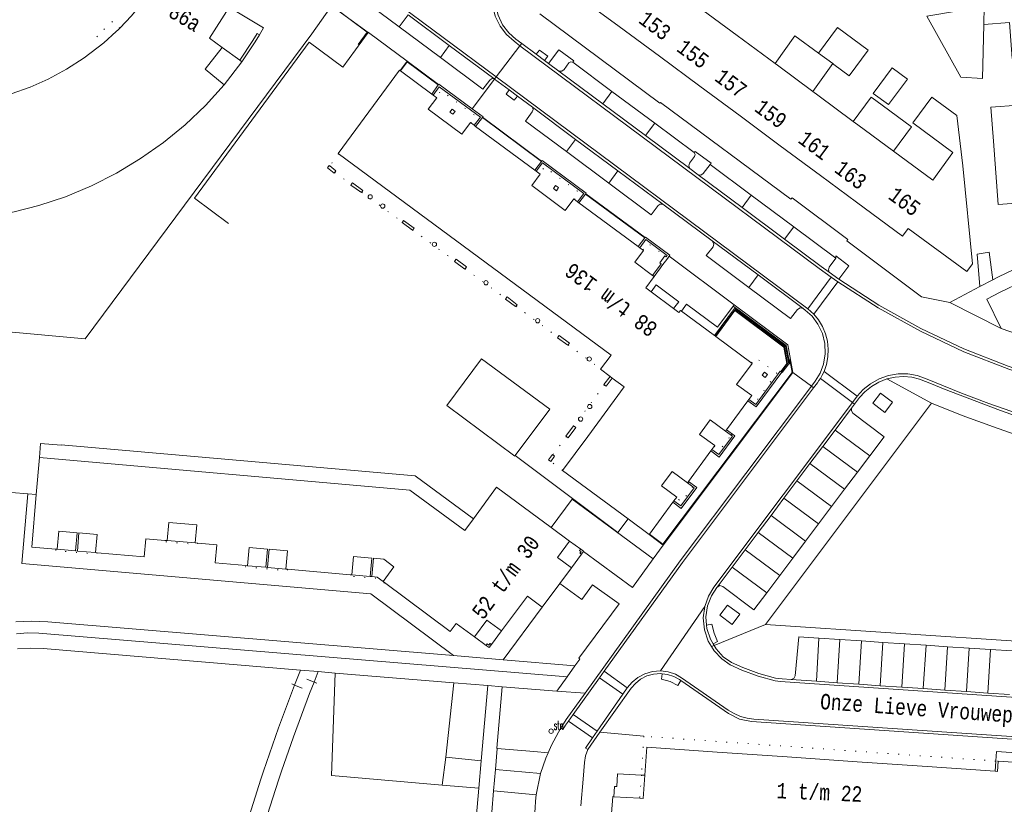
# Model space of a CAD drawing. Header units: metres. Extents: x 196790 to 198335, y 354523 to 356036.
# Tile 88 of 108: x 197760 to 197875, y 355304 to 355395. Entities that reach past the tile are written whole.
import ezdxf

# ---------------------------------------------------------------- set-up
doc = ezdxf.new("R2010")
doc.units = ezdxf.units.M
for name, pattern in [('DGN Style 1', [1.160006, 0.00193, -1.158076]), ('DGN Style 2', [186.027128, 111.616277, -74.410851]), ('DGN Style 3', [260.437979, 186.027128, -74.410851])]:
    doc.linetypes.add(name, pattern=pattern)
for name, color, linetype, lineweight in [('afdak', 252, 'DGN Style 2', 18), ('bij- of bedrijfsgebouw', 252, 'Continuous', 18), ('functiescheiding', 252, 'Continuous', 18), ('heg of haag', 252, 'Continuous', 18), ('hoofdgebouw', 252, 'Continuous', 18), ('hoofdgebouw maaiveld', 252, 'Continuous', 18), ('huisnummer BAG', 252, 'Continuous', 18), ('kant asfaltverharding', 252, 'Continuous', 18), ('kant klinkerverharding', 252, 'Continuous', 18), ('kant muur (extern)', 252, 'Continuous', 18), ('kant tegelverharding', 252, 'Continuous', 18), ('molgoot', 252, 'DGN Style 3', 18), ('overbouw', 252, 'Continuous', 18), ('overig WOZ', 252, 'DGN Style 1', 18), ('raster', 252, 'Continuous', 18), ('steunpilaar gebouw', 252, 'Continuous', 18), ('straatnaam', 252, 'Continuous', 18), ('straatnaambord', 252, 'Continuous', 18), ('T22_brandgang', 252, 'DGN Style 2', 18), ('vlakafsluiter', 252, 'Continuous', 18), ('vlakafsluiter grijs', 252, 'DGN Style 2', 18), ('vlakafsluiter groen', 252, 'DGN Style 2', 18)]:
    doc.layers.add(name, color=color, linetype=linetype, lineweight=lineweight)
doc.styles.add('Style-Courier New', font='cour.ttf')
doc.styles.add('Style-simplex', font='simplex.shx')

# ---------------------------------------------------------------- blocks, each defined once
blk = doc.blocks.new('S435')
at = {"layer": 'straatnaambord', "color": 7, "linetype": 'Continuous', "lineweight": 0}
blk.add_circle((0, 0), 0.263, dxfattribs=at)
blk.add_circle((0, 0), 0.263, dxfattribs=at)
at = {"layer": 'straatnaambord', "color": 7, "linetype": 'Continuous', "lineweight": 0, "style": 'Style-simplex', "width": 0.428569}
blk.add_text('stn', height=1.05, dxfattribs=at).set_placement((0.32, 0.18))
blk = doc.blocks.new('S505')
at = {"layer": 'steunpilaar gebouw', "linetype": 'Continuous', "lineweight": 0}
blk.add_circle((0, 0), 0.25, dxfattribs=at)

msp = doc.modelspace()

# ---------------------------------------------------------------- linework, layer by layer
at = {"layer": 'afdak'}
msp.add_line((197852.927, 355386.766), (197855.26, 355390.025), dxfattribs=at)
at = {"layer": 'afdak', "flags": 128}
for points in [[(197788.321, 355393.374), (197788.804, 355394.2), (197783.721, 355397.201), (197783.52, 355396.857)], [(197876.201, 355390.622), (197875.89, 355394.789), (197872.908, 355394.566)], [(197786.264, 355390.221), (197787.831, 355392.536), (197788.321, 355393.374)], [(197853.614, 355391.241), (197850.841, 355393.232), (197848.536, 355390.012)], [(197860.309, 355385.699), (197859.755, 355386.109), (197857.656, 355383.27)], [(197862.347, 355379.802), (197864.446, 355382.64), (197860.309, 355385.699)], [(197836.67, 355361.423), (197837.272, 355362.219), (197834.639, 355364.173), (197834.047, 355363.377)]]:
    msp.add_lwpolyline(points, dxfattribs=at)
at = {"layer": 'bij- of bedrijfsgebouw'}
for p, q in [((197872.908, 355394.566), (197872.957, 355396.671)), ((197853.614, 355391.241), (197855.26, 355390.025)), ((197855.26, 355390.025), (197855.403, 355389.919))]:
    msp.add_line(p, q, dxfattribs=at)
at = {"layer": 'bij- of bedrijfsgebouw', "flags": 128}
for points in [[(197872.957, 355396.671), (197866.234, 355395.561), (197870.232, 355388.44), (197872.763, 355388.29), (197872.908, 355394.566)], [(197857.615, 355392.91), (197855.826, 355394.233), (197853.614, 355391.241)], [(197857.615, 355392.91), (197859.404, 355391.587), (197857.192, 355388.596), (197855.403, 355389.919)], [(197859.982, 355386.533), (197862.194, 355389.524), (197863.971, 355388.21), (197861.759, 355385.219), (197859.982, 355386.533)], [(197818.195, 355344.26), (197818.158, 355344.211), (197810.218, 355350.097), (197814.255, 355355.562), (197822.218, 355349.672), (197818.195, 355344.26)]]:
    msp.add_lwpolyline(points, dxfattribs=at)
at = {"layer": 'functiescheiding'}
for p, q in [((197805.668, 355395.709), (197804.637, 355394.308)), ((197809.449, 355390.722), (197810.479, 355392.135)), ((197829.485, 355386.765), (197828.409, 355385.32)), ((197834.476, 355383.046), (197833.402, 355381.603)), ((197824.181, 355379.749), (197825.237, 355381.171)), ((197829.111, 355376.074), (197830.173, 355377.503)), ((197845.74, 355374.652), (197844.67, 355373.215)), ((197850.713, 355370.95), (197849.643, 355369.513)), ((197846.537, 355365.343), (197845.461, 355363.898)), ((197852.358, 355361.403), (197855.095, 355365.077)), ((197855.855, 355364.543), (197853.059, 355360.758)), ((197857.559, 355350.44), (197853.814, 355353.258)), ((197858.12, 355351.187), (197854.242, 355354.092)), ((197855.542, 355347.242), (197859.579, 355344.235)), ((197858.157, 355342.344), (197854.113, 355345.342)), ((197856.642, 355340.33), (197852.598, 355343.328)), ((197855.127, 355338.315), (197851.084, 355341.314)), ((197853.613, 355336.301), (197849.569, 355339.3)), ((197852.098, 355334.287), (197848.054, 355337.286)), ((197850.583, 355332.273), (197846.539, 355335.272)), ((197849.068, 355330.259), (197845.025, 355333.258)), ((197847.554, 355328.245), (197843.51, 355331.244)), ((197853.651, 355322.965), (197853.353, 355317.918)), ((197855.76, 355317.754), (197856.081, 355322.803)), ((197858.605, 355322.635), (197858.309, 355317.579)), ((197860.811, 355317.407), (197861.122, 355322.467)), ((197863.325, 355317.235), (197863.636, 355322.299)), ((197865.839, 355317.063), (197866.151, 355322.131)), ((197868.354, 355316.891), (197868.665, 355321.963)), ((197870.868, 355316.718), (197871.18, 355321.795)), ((197873.382, 355316.546), (197873.694, 355321.627)), ((197828.585, 355319.096), (197831.277, 355317.172)), ((197830.742, 355316.404), (197828.033, 355318.327)), ((197827.209, 355311.326), (197824.404, 355313.286)), ((197824.961, 355314.051), (197827.737, 355312.085)), ((197821.146, 355307.154), (197815.881, 355307.613)), ((197820.637, 355304.689), (197815.664, 355305.123))]:
    msp.add_line(p, q, dxfattribs=at)
at = {"layer": 'heg of haag'}
for p, q in [((197873.952, 355364.776), (197873.53, 355368.021)), ((197796.739, 355306.926), (197797.167, 355318.884)), ((197811.02, 355317.746), (197810.069, 355309.08)), ((197810.069, 355309.08), (197814.217, 355308.646)), ((197809.674, 355305.812), (197796.739, 355306.926)), ((197813.938, 355305.445), (197809.674, 355305.812))]:
    msp.add_line(p, q, dxfattribs=at)
at = {"layer": 'heg of haag', "flags": 128}
msp.add_lwpolyline([(197850.239, 355354.926), (197849.831, 355357.114), (197843.626, 355361.704)], dxfattribs=at)
at = {"layer": 'hoofdgebouw'}
for p, q in [((197839.398, 355396.767), (197844.101, 355393.29)), ((197830.329, 355394.336), (197835.032, 355390.86)), ((197844.101, 355393.29), (197848.536, 355390.012)), ((197835.032, 355390.86), (197839.735, 355387.383)), ((197804.752, 355389.196), (197804.787, 355389.17)), ((197804.787, 355389.17), (197808.438, 355386.462)), ((197848.536, 355390.012), (197848.804, 355389.814)), ((197848.804, 355389.814), (197852.927, 355386.766)), ((197839.735, 355387.383), (197844.437, 355383.907)), ((197852.927, 355386.766), (197853.507, 355386.337)), ((197808.606, 355386.337), (197808.438, 355386.462)), ((197853.507, 355386.337), (197857.656, 355383.27)), ((197844.437, 355383.907), (197849.14, 355380.43)), ((197857.656, 355383.27), (197858.21, 355382.861)), ((197813.548, 355382.688), (197813.379, 355382.812)), ((197820.477, 355377.576), (197813.548, 355382.688)), ((197858.21, 355382.861), (197862.347, 355379.802)), ((197849.14, 355380.43), (197853.843, 355376.954)), ((197820.646, 355377.451), (197820.477, 355377.576)), ((197853.843, 355376.954), (197858.038, 355373.853)), ((197825.628, 355373.771), (197825.459, 355373.896)), ((197832.557, 355368.651), (197825.628, 355373.771)), ((197832.726, 355368.526), (197832.557, 355368.651)), ((197834.406, 355365.146), (197834.225, 355365.279)), ((197834.047, 355363.377), (197836.67, 355361.423)), ((197837.613, 355361.123), (197841.445, 355358.288)), ((197841.445, 355358.288), (197841.565, 355358.199)), ((197841.565, 355358.199), (197841.602, 355358.171)), ((197829.258, 355353.501), (197829.52, 355353.305)), ((197842.853, 355347.267), (197845.355, 355350.655)), ((197845.355, 355350.655), (197845.48, 355350.823)), ((197842.853, 355347.267), (197842.737, 355347.11)), ((197838.407, 355341.253), (197841.028, 355344.801)), ((197841.028, 355344.801), (197841.153, 355344.97)), ((197762.265, 355339.708), (197762.636, 355344.032)), ((197838.407, 355341.253), (197838.288, 355341.091)), ((197833.862, 355335.101), (197836.591, 355338.81)), ((197836.591, 355338.81), (197836.715, 355338.979)), ((197831.382, 355336.869), (197833.831, 355335.058)), ((197824.543, 355334.286), (197822.397, 355335.865)), ((197833.831, 355335.058), (197833.862, 355335.101)), ((197777.563, 355334.349), (197777.284, 355334.373)), ((197781.11, 355334.049), (197780.831, 355334.072)), ((197764.719, 355333.326), (197764.55, 355333.34)), ((197767.061, 355333.126), (197766.851, 355333.144)), ((197769.362, 355332.93), (197769.193, 355332.945)), ((197786.924, 355331.412), (197786.725, 355331.429)), ((197789.275, 355331.207), (197789.066, 355331.225)), ((197791.616, 355331.002), (197791.417, 355331.02)), ((197798.921, 355330.364), (197791.616, 355331.002)), ((197799.12, 355330.347), (197798.921, 355330.364)), ((197823.39, 355329.349), (197824.74, 355331.166)), ((197801.461, 355330.142), (197801.252, 355330.161)), ((197802.911, 355329.455), (197802.751, 355329.574)), ((197821.34, 355326.59), (197823.39, 355329.349)), ((197849.933, 355309.098), (197841.75, 355309.665)), ((197858.116, 355308.532), (197849.933, 355309.098)), ((197866.299, 355307.965), (197858.116, 355308.532)), ((197874.482, 355307.398), (197874.585, 355308.59)), ((197874.224, 355307.416), (197866.299, 355307.965)), ((197874.482, 355307.398), (197874.224, 355307.416)), ((197829.568, 355304.464), (197829.088, 355298.058)), ((197829.685, 355304.457), (197829.568, 355304.464)), ((197832.742, 355304.266), (197829.685, 355304.457))]:
    msp.add_line(p, q, dxfattribs=at)
at = {"layer": 'hoofdgebouw', "flags": 128}
for points in [[(197777.325, 355400.86), (197777.18, 355400.946), (197775.989, 355398.996), (197774.66, 355397.136), (197773.387, 355395.595), (197772.013, 355394.142)], [(197827.676, 355400.932), (197825.466, 355397.931), (197830.329, 355394.336)], [(197783.52, 355396.857), (197784.302, 355396.398), (197784.479, 355396.684), (197784.734, 355396.522), (197782.472, 355392.974), (197783.972, 355391.898)], [(197770.154, 355392.446), (197771.602, 355393.743), (197771.809, 355393.941), (197772.013, 355394.142)], [(197756.84, 355385.846), (197759.343, 355386.501), (197761.539, 355387.271), (197763.669, 355388.209), (197765.807, 355389.359), (197767.848, 355390.672), (197770.154, 355392.446)], [(197829.258, 355353.501), (197828.137, 355354.342), (197829.375, 355355.997), (197797.504, 355379.517), (197804.668, 355389.258), (197804.752, 355389.196)], [(197784.213, 355387.543), (197782.008, 355385.127), (197779.633, 355382.876), (197777.102, 355380.804), (197774.428, 355378.92), (197771.619, 355377.231), (197768.696, 355375.747), (197765.673, 355374.481), (197762.563, 355373.444), (197759.692, 355372.708), (197756.777, 355372.167)], [(197808.606, 355386.337), (197809.02, 355386.03), (197808.024, 355384.689), (197811.952, 355381.787), (197812.958, 355383.123), (197813.379, 355382.812)], [(197862.347, 355379.802), (197866.964, 355376.389), (197869.3, 355379.645), (197864.613, 355383.108), (197866.825, 355386.099), (197869.744, 355383.941), (197870.435, 355378.073)], [(197876.97, 355385.17), (197873.718, 355384.92), (197874.024, 355380.943)], [(197880.389, 355373.988), (197874.593, 355373.554), (197874.024, 355380.943)], [(197820.646, 355377.451), (197821.095, 355377.12), (197820.116, 355375.795), (197824.019, 355372.858), (197825.031, 355374.212), (197825.459, 355373.896)], [(197870.435, 355378.073), (197871.578, 355366.646), (197870.934, 355365.757), (197864.069, 355370.774), (197863.41, 355369.882), (197858.038, 355373.853)], [(197832.726, 355368.526), (197833.176, 355368.194), (197832.141, 355366.818), (197834.225, 355365.279)], [(197834.406, 355365.146), (197833.419, 355363.845), (197834.047, 355363.377)], [(197836.67, 355361.423), (197837.308, 355360.948), (197837.499, 355361.207), (197837.613, 355361.123)], [(197845.48, 355350.823), (197845.804, 355351.262), (197844.031, 355352.572), (197845.851, 355355.028), (197841.602, 355358.171)], [(197831.382, 355336.869), (197823.713, 355342.538), (197826.65, 355346.504), (197830.902, 355352.269), (197829.52, 355353.305)], [(197841.153, 355344.97), (197841.492, 355345.429), (197839.714, 355346.742), (197840.956, 355348.424), (197842.737, 355347.11)], [(197836.715, 355338.979), (197837.038, 355339.418), (197835.275, 355340.715), (197836.518, 355342.398), (197838.288, 355341.091)], [(197764.55, 355333.34), (197761.74, 355333.58), (197762.265, 355339.708)], [(197822.397, 355335.865), (197816.014, 355340.56), (197813.318, 355336.895)], [(197777.284, 355334.373), (197775.062, 355334.561), (197774.88, 355332.46), (197769.362, 355332.93)], [(197786.725, 355331.429), (197783.17, 355331.74), (197783.34, 355333.86), (197781.11, 355334.049)], [(197813.44, 355323.103), (197811.3, 355324.67), (197810.58, 355323.73), (197802.911, 355329.455)], [(197821.34, 355326.59), (197819.62, 355327.87), (197816.593, 355323.793)], [(197841.75, 355309.665), (197833.569, 355310.232), (197833.323, 355306.959)], [(197874.585, 355308.59), (197885.011, 355307.907), (197884.523, 355300.887), (197879.717, 355301.251), (197879.39, 355297.233), (197881.363, 355297.095), (197880.381, 355283.136)], [(197833.323, 355306.959), (197833.118, 355304.242), (197832.742, 355304.266)]]:
    msp.add_lwpolyline(points, dxfattribs=at)
at = {"layer": 'hoofdgebouw maaiveld', "flags": 128}
for points in [[(197783.972, 355391.898), (197782.003, 355389.371), (197784.213, 355387.543)], [(197762.636, 355344.032), (197805.898, 355340.243), (197812.311, 355335.526), (197813.318, 355336.895)], [(197780.831, 355334.072), (197781.01, 355336.185), (197777.742, 355336.462), (197777.563, 355334.349)], [(197766.851, 355333.144), (197767.032, 355335.267), (197764.9, 355335.448), (197764.719, 355333.326)], [(197769.193, 355332.945), (197769.374, 355335.067), (197767.242, 355335.249), (197767.061, 355333.126)], [(197824.74, 355331.166), (197823.129, 355332.363), (197824.543, 355334.286)], [(197786.924, 355331.412), (197787.11, 355333.544), (197789.252, 355333.357), (197789.066, 355331.225)], [(197789.275, 355331.207), (197789.461, 355333.339), (197791.603, 355333.152), (197791.417, 355331.02)], [(197799.12, 355330.347), (197799.306, 355332.479), (197801.438, 355332.292), (197801.252, 355330.161)], [(197801.461, 355330.142), (197801.647, 355332.274), (197802.852, 355332.169), (197804.031, 355331.289), (197802.751, 355329.574)], [(197813.44, 355323.103), (197814.882, 355325.046), (197816.593, 355323.793)]]:
    msp.add_lwpolyline(points, dxfattribs=at)
at = {"layer": 'kant asfaltverharding'}
msp.add_line((197872.444, 355363.983), (197872.106, 355367.757), dxfattribs=at)
at = {"layer": 'kant klinkerverharding'}
for p, q in [((197804.637, 355394.308), (197799.817, 355397.904)), ((197805.668, 355395.709), (197810.479, 355392.135)), ((197809.449, 355390.722), (197804.637, 355394.308)), ((197820.634, 355391.107), (197818.943, 355392.367)), ((197810.479, 355392.135), (197815.699, 355388.257)), ((197805.558, 355390.288), (197804.752, 355389.196)), ((197820.634, 355391.107), (197821.605, 355390.385)), ((197822.09, 355390.024), (197821.605, 355390.385)), ((197824.924, 355390.163), (197829.485, 355386.765)), ((197823.289, 355389.132), (197822.09, 355390.024)), ((197823.289, 355389.132), (197828.409, 355385.32)), ((197815.699, 355388.257), (197815.787, 355388.192)), ((197815.787, 355388.192), (197817.465, 355386.945)), ((197817.465, 355386.945), (197818.445, 355386.216)), ((197829.485, 355386.765), (197834.476, 355383.046)), ((197818.445, 355386.216), (197820.199, 355384.914)), ((197820.199, 355384.914), (197825.237, 355381.171)), ((197828.409, 355385.32), (197833.402, 355381.603)), ((197834.476, 355383.046), (197839.07, 355379.623)), ((197825.237, 355381.171), (197830.173, 355377.503)), ((197833.402, 355381.603), (197838.556, 355377.766)), ((197829.111, 355376.074), (197824.181, 355379.749)), ((197830.173, 355377.503), (197835.41, 355373.612)), ((197838.556, 355377.766), (197839.55, 355377.026)), ((197845.74, 355374.652), (197840.941, 355378.225)), ((197839.55, 355377.026), (197844.67, 355373.215)), ((197850.713, 355370.95), (197845.74, 355374.652)), ((197841.201, 355369.308), (197835.41, 355373.612)), ((197844.67, 355373.215), (197849.643, 355369.513)), ((197855.611, 355367.303), (197850.713, 355370.95)), ((197846.537, 355365.343), (197841.201, 355369.308)), ((197845.461, 355363.898), (197840.487, 355367.604)), ((197851.81, 355361.424), (197846.537, 355365.343)), ((197854.834, 355365.658), (197855.991, 355364.837)), ((197843.626, 355361.704), (197843.743, 355361.861)), ((197857.46, 355349.792), (197855.542, 355347.242)), ((197857.46, 355349.792), (197857.807, 355350.253)), ((197855.542, 355347.242), (197854.113, 355345.342)), ((197854.113, 355345.342), (197852.598, 355343.328)), ((197859.579, 355344.235), (197858.157, 355342.344)), ((197852.598, 355343.328), (197851.084, 355341.314)), ((197858.157, 355342.344), (197856.642, 355340.33)), ((197851.084, 355341.314), (197849.569, 355339.3)), ((197856.642, 355340.33), (197855.127, 355338.315)), ((197824.827, 355339.168), (197834.275, 355332.22)), ((197849.569, 355339.3), (197848.054, 355337.286)), ((197855.127, 355338.315), (197853.613, 355336.301)), ((197848.054, 355337.286), (197846.539, 355335.272)), ((197853.613, 355336.301), (197852.098, 355334.287)), ((197846.539, 355335.272), (197845.025, 355333.258)), ((197852.098, 355334.287), (197850.583, 355332.273)), ((197845.025, 355333.258), (197843.51, 355331.244)), ((197850.583, 355332.273), (197849.068, 355330.259)), ((197843.51, 355331.244), (197841.757, 355328.913)), ((197849.068, 355330.259), (197847.554, 355328.245)), ((197841.408, 355322.084), (197841.283, 355322.295)), ((197856.081, 355322.803), (197853.651, 355322.965)), ((197858.605, 355322.635), (197856.081, 355322.803)), ((197861.122, 355322.467), (197858.605, 355322.635)), ((197863.636, 355322.299), (197861.122, 355322.467)), ((197866.151, 355322.131), (197863.636, 355322.299)), ((197868.665, 355321.963), (197866.151, 355322.131)), ((197871.18, 355321.795), (197868.665, 355321.963)), ((197873.694, 355321.627), (197871.18, 355321.795)), ((197876.209, 355321.459), (197873.694, 355321.627)), ((197853.353, 355317.918), (197850.412, 355318.12)), ((197855.76, 355317.754), (197853.353, 355317.918)), ((197858.309, 355317.579), (197855.76, 355317.754)), ((197860.811, 355317.407), (197858.309, 355317.579)), ((197863.325, 355317.235), (197860.811, 355317.407)), ((197865.839, 355317.063), (197863.325, 355317.235)), ((197868.354, 355316.891), (197865.839, 355317.063)), ((197870.868, 355316.718), (197868.354, 355316.891)), ((197873.382, 355316.546), (197870.868, 355316.718)), ((197875.896, 355316.374), (197873.382, 355316.546)), ((197826.659, 355309.968), (197828.083, 355311.972)), ((197815.881, 355307.613), (197816.098, 355310.097)), ((197815.664, 355305.123), (197815.881, 355307.613)), ((197821.146, 355307.154), (197820.637, 355304.689)), ((197815.447, 355302.632), (197815.664, 355305.123))]:
    msp.add_line(p, q, dxfattribs=at)
at = {"layer": 'kant klinkerverharding', "flags": 128}
for points in [[(197818.943, 355392.367), (197818.264, 355392.872), (197817.435, 355393.616), (197816.718, 355394.554), (197816.178, 355395.658), (197815.866, 355396.873), (197815.807, 355398.126), (197815.999, 355399.34), (197816.104, 355399.625)], [(197784.695, 355371.368), (197780.757, 355374.302), (197794.125, 355392.517), (197798.075, 355389.59), (197801.026, 355393.622)], [(197820.634, 355391.107), (197821.021, 355391.577), (197821.983, 355390.878), (197821.605, 355390.385)], [(197822.09, 355390.024), (197823.296, 355391.61), (197825.015, 355390.34), (197824.924, 355390.163)], [(197815.699, 355388.257), (197815.431, 355388.234), (197815.216, 355388.072), (197814.424, 355387.015), (197809.449, 355390.722)], [(197824.924, 355390.163), (197824.679, 355390.223), (197824.466, 355390.089), (197823.917, 355389.311), (197823.635, 355389.11), (197823.289, 355389.132)], [(197818.445, 355386.216), (197818.065, 355385.724), (197817.122, 355386.44), (197817.465, 355386.945)], [(197824.181, 355379.749), (197819.405, 355383.309), (197820.18, 355384.393), (197820.268, 355384.651), (197820.199, 355384.914)], [(197839.07, 355379.623), (197839.195, 355379.415), (197839.137, 355379.18), (197838.546, 355378.372), (197838.449, 355378.067), (197838.556, 355377.766)], [(197840.941, 355378.225), (197840.15, 355377.182), (197839.877, 355377), (197839.55, 355377.026)], [(197829.111, 355376.074), (197834.067, 355372.38), (197834.879, 355373.452), (197835.119, 355373.618), (197835.41, 355373.612)], [(197849.643, 355369.513), (197853.926, 355366.325), (197854.834, 355365.658)], [(197840.487, 355367.604), (197841.285, 355368.637), (197841.379, 355368.977), (197841.201, 355369.308)], [(197855.611, 355367.303), (197854.846, 355366.247), (197854.748, 355365.954), (197854.834, 355365.658)], [(197855.991, 355364.837), (197860.659, 355361.81), (197865.532, 355359.101), (197870.579, 355356.73), (197875.763, 355354.711), (197878.088, 355353.895)], [(197845.461, 355363.898), (197850.344, 355360.262), (197851.14, 355361.318), (197851.453, 355361.508), (197851.81, 355361.424)], [(197837.613, 355361.123), (197838.178, 355361.934), (197841.79, 355359.236), (197843.626, 355361.704)], [(197852.768, 355352.362), (197853.219, 355352.961), (197853.787, 355353.881), (197854.196, 355354.952), (197854.394, 355356.129), (197854.349, 355357.348), (197854.054, 355358.531), (197853.537, 355359.607), (197852.847, 355360.522), (197852.045, 355361.248), (197851.81, 355361.424)], [(197861.561, 355353.211), (197862.543, 355353.43), (197863.535, 355353.492), (197864.501, 355353.404), (197865.411, 355353.182), (197866.803, 355352.627), (197868.186, 355352.036), (197874.843, 355349.507), (197895.437, 355342.269)], [(197826.366, 355316.542), (197837.451, 355331.989), (197852.768, 355352.362)], [(197857.807, 355350.253), (197858.39, 355351.028), (197859.019, 355351.722), (197859.769, 355352.337), (197860.626, 355352.841), (197861.561, 355353.211)], [(197859.579, 355344.235), (197861.26, 355346.47), (197857.613, 355349.219), (197857.438, 355349.479), (197857.46, 355349.792)], [(197840.533, 355324.484), (197840.457, 355325.437), (197840.648, 355326.729), (197841.092, 355327.89), (197841.718, 355328.865), (197841.757, 355328.913)], [(197847.554, 355328.245), (197846.066, 355326.267), (197842.436, 355328.996), (197842.08, 355329.091), (197841.757, 355328.913)], [(197840.533, 355324.484), (197841.14, 355324.579), (197841.406, 355323.548), (197841.819, 355322.583), (197841.283, 355322.295)], [(197841.283, 355322.295), (197840.97, 355322.823), (197840.563, 355324.101), (197840.533, 355324.484)], [(197853.651, 355322.965), (197851.305, 355323.122), (197850.872, 355318.562), (197850.724, 355318.256), (197850.412, 355318.12)], [(197850.412, 355318.12), (197849.367, 355318.192), (197848.574, 355318.288), (197846.635, 355318.821), (197844.748, 355319.515), (197843.434, 355320.127), (197842.486, 355320.793), (197841.636, 355321.7), (197841.408, 355322.084)], [(197828.083, 355311.972), (197831.744, 355317.125), (197832.223, 355317.684), (197832.83, 355318.171), (197833.55, 355318.544), (197834.346, 355318.771), (197835.171, 355318.831), (197835.334, 355318.81)], [(197837.515, 355318.005), (197837.158, 355317.447), (197836.284, 355317.904), (197835.268, 355318.178), (197835.334, 355318.81)], [(197835.334, 355318.81), (197835.975, 355318.726), (197836.713, 355318.477), (197837.354, 355318.116), (197837.515, 355318.005)], [(197837.515, 355318.005), (197843.104, 355314.154), (197844.371, 355313.511), (197845.763, 355313.226), (197886.53, 355310.459)], [(197826.366, 355316.542), (197824.153, 355313.458), (197823.815, 355312.971), (197823.494, 355312.473)], [(197823.494, 355312.473), (197822.418, 355310.478), (197822.029, 355309.559)], [(197816.098, 355310.097), (197820.375, 355309.732), (197822.029, 355309.559)], [(197821.146, 355307.154), (197821.77, 355308.948), (197822.029, 355309.559)], [(197825.852, 355303.383), (197826.123, 355306.49), (197826.28, 355308.432), (197826.408, 355309.215), (197826.659, 355309.968)], [(197820.427, 355302.197), (197820.51, 355303.14), (197820.556, 355303.917), (197820.637, 355304.689)]]:
    msp.add_lwpolyline(points, dxfattribs=at)
at = {"layer": 'kant muur (extern)'}
for p, q in [((197808.438, 355386.462), (197809.197, 355387.515)), ((197809.197, 355387.515), (197809.225, 355387.554)), ((197813.548, 355382.688), (197814.35, 355383.707)), ((197814.35, 355383.707), (197814.377, 355383.741)), ((197820.477, 355377.576), (197821.248, 355378.604)), ((197821.248, 355378.604), (197821.272, 355378.636)), ((197825.628, 355373.771), (197826.399, 355374.781)), ((197826.399, 355374.781), (197826.432, 355374.824)), ((197832.557, 355368.651), (197833.322, 355369.676)), ((197833.322, 355369.676), (197833.345, 355369.707)), ((197849.208, 355354.059), (197849.237, 355354.036)), ((197849.237, 355354.036), (197849.304, 355353.982))]:
    msp.add_line(p, q, dxfattribs=at)
at = {"layer": 'kant muur (extern)', "flags": 128}
for points in [[(197786.017, 355390.402), (197787.556, 355392.71), (197788.046, 355393.536), (197788.321, 355393.374)], [(197786.264, 355390.221), (197787.831, 355392.536), (197788.321, 355393.374)], [(197808.606, 355386.337), (197809.309, 355387.311), (197814.129, 355383.765), (197813.379, 355382.812)], [(197809.225, 355387.554), (197809.263, 355387.606), (197813.171, 355384.731)], [(197810.562, 355384.348), (197810.815, 355384.708), (197811.167, 355384.432), (197810.922, 355384.095), (197810.562, 355384.348)], [(197813.171, 355384.731), (197814.428, 355383.806), (197814.377, 355383.741)], [(197821.272, 355378.636), (197821.323, 355378.704), (197826.485, 355374.893), (197826.432, 355374.824)], [(197796.528, 355378.064), (197796.474, 355378.107), (197796.268, 355377.853), (197797.05, 355377.229), (197797.251, 355377.478), (197796.528, 355378.064)], [(197820.646, 355377.451), (197821.366, 355378.411), (197826.188, 355374.851), (197825.459, 355373.896)], [(197799.049, 355375.903), (197799.001, 355375.837), (197800.222, 355374.954), (197800.404, 355375.217), (197799.189, 355376.096), (197799.049, 355375.903)], [(197822.639, 355375.439), (197822.901, 355375.792), (197823.246, 355375.536), (197822.992, 355375.176), (197822.639, 355375.439)], [(197805.009, 355371.501), (197804.971, 355371.45), (197806.174, 355370.56), (197806.369, 355370.82), (197805.159, 355371.706), (197805.009, 355371.501)], [(197834.225, 355365.279), (197835.233, 355366.641), (197835.063, 355366.767), (197835.661, 355367.569), (197835.828, 355367.445), (197835.946, 355367.605), (197833.432, 355369.472), (197832.726, 355368.526)], [(197836.151, 355367.527), (197836.24, 355367.649), (197833.389, 355369.766), (197833.345, 355369.707)], [(197811.127, 355366.981), (197811.089, 355366.93), (197812.296, 355366.036), (197812.485, 355366.294), (197811.279, 355367.187), (197811.127, 355366.981)], [(197834.406, 355365.146), (197835.139, 355366.174), (197835.316, 355366.404), (197835.998, 355367.318), (197836.151, 355367.527)], [(197817.074, 355362.589), (197817.033, 355362.538), (197818.239, 355361.644), (197818.406, 355361.855), (197817.235, 355362.792), (197817.074, 355362.589)], [(197841.445, 355358.288), (197843.798, 355361.432), (197849.764, 355357.027), (197850.147, 355354.98), (197849.354, 355353.942), (197849.304, 355353.982)], [(197841.565, 355358.199), (197843.829, 355361.223), (197849.627, 355356.941), (197849.987, 355355.018), (197849.237, 355354.036)], [(197823.181, 355358.077), (197823.141, 355358.024), (197824.34, 355357.132), (197824.535, 355357.385), (197823.332, 355358.28), (197823.181, 355358.077)], [(197829.52, 355353.305), (197828.808, 355352.361), (197828.552, 355352.554), (197829.258, 355353.501)], [(197849.304, 355353.982), (197846.331, 355349.954), (197845.355, 355350.655)], [(197845.48, 355350.823), (197846.285, 355350.245), (197849.139, 355354.114), (197849.208, 355354.059)], [(197847.017, 355353.637), (197847.37, 355353.375), (197847.633, 355353.724), (197847.282, 355353.989), (197847.017, 355353.637)], [(197824.164, 355346.483), (197824.116, 355346.518), (197825.002, 355347.723), (197825.26, 355347.534), (197824.374, 355346.328), (197824.164, 355346.483)], [(197842.853, 355347.267), (197843.841, 355346.568), (197842.014, 355344.098), (197841.028, 355344.801)], [(197842.737, 355347.11), (197843.545, 355346.52), (197841.968, 355344.389), (197841.153, 355344.97)], [(197822.339, 355343.587), (197822.083, 355343.78), (197822.536, 355344.381), (197822.79, 355344.186), (197822.339, 355343.587)], [(197836.591, 355338.81), (197837.562, 355338.087), (197839.378, 355340.541), (197838.407, 355341.253)], [(197838.288, 355341.091), (197839.084, 355340.496), (197837.518, 355338.381), (197836.715, 355338.979)], [(197825.914, 355332.746), (197825.746, 355332.871), (197825.876, 355333.046), (197825.707, 355333.169), (197825.832, 355333.339)], [(197814.793, 355322.112), (197814.92, 355322.283), (197815.096, 355322.151), (197815.227, 355322.328), (197815.404, 355322.197)]]:
    msp.add_lwpolyline(points, dxfattribs=at)
at = {"layer": 'kant tegelverharding'}
for p, q in [((197793.604, 355399.046), (197801.026, 355393.622)), ((197805.558, 355390.288), (197809.225, 355387.554)), ((197814.377, 355383.741), (197821.272, 355378.636)), ((197826.432, 355374.824), (197833.345, 355369.707)), ((197836.151, 355367.527), (197843.743, 355361.861)), ((197872.444, 355363.983), (197873.952, 355364.776)), ((197868.938, 355362.139), (197872.444, 355363.983)), ((197874.921, 355359.109), (197895.649, 355351.836)), ((197850.604, 355353.974), (197835.479, 355333.824)), ((197847.401, 355324.559), (197866.781, 355350.389)), ((197833.831, 355335.058), (197835.479, 355333.824)), ((197835.479, 355333.824), (197834.275, 355332.22)), ((197826.165, 355333.083), (197831.887, 355328.852)), ((197834.275, 355332.22), (197831.887, 355328.852)), ((197821.34, 355326.59), (197816.771, 355320.441)), ((197888.562, 355321.805), (197847.401, 355324.559)), ((197816.771, 355320.441), (197811, 355320.921)), ((197816.771, 355320.441), (197825.157, 355319.744)), ((197792.427, 355317.48), (197793.104, 355319.213)), ((197795.168, 355319.048), (197794.7, 355317.837)), ((197797.167, 355318.884), (197795.168, 355319.048)), ((197811.02, 355317.746), (197797.167, 355318.884)), ((197814.981, 355317.421), (197811.02, 355317.746)), ((197823.029, 355316.789), (197824.26, 355318.435)), ((197814.217, 355308.646), (197814.981, 355317.421)), ((197816.682, 355317.259), (197823.029, 355316.789)), ((197823.029, 355316.789), (197826.366, 355316.542)), ((197813.938, 355305.445), (197814.217, 355308.646)), ((197874.305, 355308.61), (197874.224, 355307.416)), ((197874.308, 355308.648), (197874.305, 355308.61)), ((197833.323, 355306.959), (197832.922, 355306.982)), ((197813.149, 355296.38), (197813.938, 355305.445))]:
    msp.add_line(p, q, dxfattribs=at)
at = {"layer": 'kant tegelverharding', "flags": 128}
for points in [[(197821.056, 355395.803), (197835.06, 355385.379), (197835.142, 355385.485), (197850.358, 355374.175), (197850.513, 355374.358), (197857.027, 355369.483), (197856.894, 355369.313), (197865.636, 355362.81), (197868.938, 355362.139)], [(197801.026, 355393.622), (197801.055, 355393.657), (197805.558, 355390.288)], [(197840.941, 355378.225), (197841.054, 355378.391), (197839.199, 355379.764), (197839.07, 355379.623)], [(197873.952, 355364.776), (197874.603, 355365.118), (197877.29, 355366.427), (197880.146, 355367.465), (197883.131, 355368.202), (197886.195, 355368.618), (197889.286, 355368.703), (197892.35, 355368.458), (197895.337, 355367.896), (197898.2, 355367.039)], [(197855.991, 355364.837), (197857.133, 355366.402), (197855.607, 355367.557), (197855.611, 355367.303)], [(197897.506, 355365.662), (197894.715, 355366.352), (197891.829, 355366.773), (197888.886, 355366.911), (197885.93, 355366.757), (197883.004, 355366.311), (197880.151, 355365.581), (197877.409, 355364.584), (197874.815, 355363.345)], [(197874.815, 355363.345), (197873.248, 355362.505), (197874.921, 355359.109)], [(197843.743, 355361.861), (197850.005, 355357.188), (197850.604, 355353.974)], [(197859.944, 355350.376), (197861.354, 355349.299), (197862.249, 355350.493), (197860.826, 355351.561), (197859.944, 355350.376)], [(197866.781, 355350.389), (197870.378, 355348.952), (197874.014, 355347.616), (197896.507, 355339.681)], [(197811, 355320.921), (197801.321, 355328.146), (197760.574, 355331.673), (197761.266, 355339.793)], [(197825.157, 355319.744), (197825.728, 355320.5), (197825.596, 355320.612), (197830.328, 355326.955), (197827.218, 355329.167), (197825.98, 355327.479), (197823.39, 355329.349)], [(197842.093, 355325.635), (197843.511, 355324.558), (197844.408, 355325.741), (197842.979, 355326.822), (197842.093, 355325.635)], [(197811, 355320.921), (197763.6, 355324.861), (197761.735, 355324.942), (197759.87, 355324.874)], [(197824.26, 355318.435), (197762.548, 355323.549), (197761.253, 355323.577), (197759.965, 355323.445)], [(197793.104, 355319.213), (197763.074, 355321.736), (197761.577, 355321.789), (197760.082, 355321.695)], [(197794.7, 355317.837), (197794.178, 355316.485), (197792.304, 355311.456), (197790.909, 355307.428)], [(197792.427, 355317.48), (197790.553, 355312.478), (197788.8, 355307.432), (197788.487, 355306.491), (197786.911, 355301.544), (197785.435, 355296.566), (197784.106, 355291.684), (197782.895, 355286.772), (197780.788, 355276.876), (197779.836, 355271.638), (197778.993, 355266.381), (197778.26, 355261.107), (197777.641, 355255.819), (197777.351, 355253.087)], [(197816.098, 355310.097), (197816.028, 355310.106), (197816.682, 355317.259)], [(197874.308, 355308.648), (197874.38, 355309.723), (197886.412, 355308.913)], [(197790.909, 355307.428), (197790.548, 355306.385), (197788.91, 355301.274), (197787.385, 355296.129), (197787.161, 355295.306)], [(197832.922, 355306.982), (197830.148, 355307.141), (197830.048, 355305.636), (197829.764, 355305.641), (197829.685, 355304.457)]]:
    msp.add_lwpolyline(points, dxfattribs=at)
at = {"layer": 'molgoot'}
for p, q in [((197770.011, 355422.62), (197815.98, 355388.447)), ((197815.98, 355388.447), (197852.358, 355361.403)), ((197855.855, 355364.543), (197855.095, 355365.077)), ((197858.12, 355351.187), (197857.559, 355350.44)), ((197828.033, 355318.327), (197828.585, 355319.096)), ((197824.961, 355314.051), (197828.033, 355318.327)), ((197830.742, 355316.404), (197831.277, 355317.172)), ((197830.742, 355316.404), (197827.737, 355312.085)), ((197824.404, 355313.286), (197824.961, 355314.051)), ((197827.737, 355312.085), (197827.209, 355311.326))]:
    msp.add_line(p, q, dxfattribs=at)
at = {"layer": 'molgoot', "flags": 128}
for points in [[(197818.743, 355392.102), (197818.049, 355392.618), (197817.176, 355393.401), (197816.423, 355394.388), (197815.855, 355395.551), (197815.528, 355396.83), (197815.468, 355398.15), (197815.673, 355399.427), (197815.827, 355399.84)], [(197855.095, 355365.077), (197853.687, 355366.102), (197818.743, 355392.102)], [(197898.867, 355346.275), (197875.813, 355354.349), (197870.582, 355356.382), (197865.489, 355358.77), (197860.569, 355361.497), (197855.855, 355364.543)], [(197853.059, 355360.758), (197852.721, 355361.094), (197852.358, 355361.403)], [(197854.242, 355354.092), (197854.521, 355354.907), (197854.689, 355355.78), (197854.729, 355356.687), (197854.636, 355357.6), (197854.409, 355358.489), (197854.059, 355359.327), (197853.602, 355360.089), (197853.059, 355360.758)], [(197853.029, 355352.169), (197853.483, 355352.772), (197853.654, 355353.011), (197853.814, 355353.258)], [(197853.814, 355353.258), (197854.044, 355353.667), (197854.242, 355354.092)], [(197897.32, 355341.96), (197873.499, 355350.334), (197870.306, 355351.544), (197868.198, 355352.4), (197866.105, 355353.278), (197865.103, 355353.612), (197864.018, 355353.79), (197862.887, 355353.786), (197861.757, 355353.591), (197860.676, 355353.207), (197859.689, 355352.656), (197858.83, 355351.969), (197858.12, 355351.187)], [(197828.585, 355319.096), (197837.709, 355331.799), (197853.029, 355352.169)], [(197857.559, 355350.44), (197841.38, 355328.903), (197840.755, 355327.874), (197840.321, 355326.66)], [(197840.321, 355326.66), (197840.148, 355325.318), (197840.28, 355323.936), (197840.718, 355322.62), (197841.116, 355321.964)], [(197841.116, 355321.964), (197841.42, 355321.462), (197842.308, 355320.527), (197843.296, 355319.84), (197844.636, 355319.218), (197846.556, 355318.507), (197848.532, 355317.974), (197848.831, 355317.93), (197849.131, 355317.901), (197888.088, 355315.245)], [(197835.148, 355319.137), (197834.215, 355319.067), (197833.316, 355318.807), (197832.505, 355318.379), (197831.823, 355317.824), (197831.277, 355317.172)], [(197887.79, 355310.682), (197846.048, 355313.51), (197845.258, 355313.617), (197844.482, 355313.831), (197843.743, 355314.147), (197843.059, 355314.557), (197837.614, 355318.329), (197836.891, 355318.738), (197836.057, 355319.02), (197835.148, 355319.137)], [(197824.404, 355313.286), (197824.065, 355312.792), (197823.739, 355312.289), (197823.494, 355312.473)], [(197827.209, 355311.326), (197826.379, 355310.133), (197826.659, 355309.968)]]:
    msp.add_lwpolyline(points, dxfattribs=at)
at = {"layer": 'overbouw'}
for p, q in [((197783.972, 355391.898), (197786.017, 355390.402)), ((197784.213, 355387.543), (197786.264, 355390.221)), ((197786.017, 355390.402), (197786.264, 355390.221)), ((197780.831, 355334.072), (197777.563, 355334.349)), ((197824.543, 355334.286), (197825.832, 355333.339)), ((197766.851, 355333.144), (197764.719, 355333.326)), ((197769.193, 355332.945), (197767.061, 355333.126)), ((197825.914, 355332.746), (197824.74, 355331.166)), ((197826.165, 355333.083), (197825.914, 355332.746)), ((197789.066, 355331.225), (197786.924, 355331.412)), ((197791.417, 355331.02), (197789.275, 355331.207)), ((197801.252, 355330.161), (197799.12, 355330.347)), ((197816.593, 355323.793), (197815.404, 355322.197)), ((197814.793, 355322.112), (197813.44, 355323.103))]:
    msp.add_line(p, q, dxfattribs=at)
at = {"layer": 'overbouw', "flags": 128}
for points in [[(197813.318, 355336.895), (197806.52, 355341.896), (197765.162, 355345.518), (197765.158, 355345.468), (197762.777, 355345.674), (197762.636, 355344.032)], [(197825.832, 355333.339), (197826.17, 355333.09), (197826.165, 355333.083)], [(197802.751, 355329.574), (197802.06, 355330.09), (197801.461, 355330.142)], [(197814.793, 355322.112), (197815.15, 355321.85), (197815.404, 355322.197)]]:
    msp.add_lwpolyline(points, dxfattribs=at)
at = {"layer": 'overig WOZ'}
for p, q in [((197797.559, 355379.477), (197796.528, 355378.064)), ((197797.12, 355377.316), (197799.049, 355375.903)), ((197800.257, 355375.005), (197805.009, 355371.501)), ((197806.21, 355370.608), (197811.127, 355366.981)), ((197812.33, 355366.082), (197817.074, 355362.589)), ((197818.276, 355361.69), (197823.181, 355358.077)), ((197824.379, 355357.183), (197828.173, 355354.39)), ((197828.602, 355352.516), (197825.052, 355347.687)), ((197824.164, 355346.483), (197822.588, 355344.341)), ((197823.713, 355342.538), (197822.339, 355343.587)), ((197833.221, 355311.51), (197832.922, 355306.982)), ((197874.305, 355308.61), (197833.221, 355311.51)), ((197874.585, 355308.59), (197874.305, 355308.61)), ((197832.922, 355306.982), (197832.742, 355304.266))]:
    msp.add_line(p, q, dxfattribs=at)
at = {"layer": 'overig WOZ', "flags": 128}
for points in [[(197772.013, 355394.142), (197771.254, 355394.994), (197769.32, 355393.223), (197770.154, 355392.446)], [(197813.021, 355383.077), (197813.626, 355383.856), (197809.537, 355386.857), (197808.959, 355386.075)], [(197796.528, 355378.064), (197796.474, 355378.107), (197796.268, 355377.853), (197797.05, 355377.229), (197797.12, 355377.316)], [(197825.101, 355374.16), (197825.699, 355374.943), (197821.618, 355377.949), (197821.015, 355377.179)], [(197799.049, 355375.903), (197799.001, 355375.837), (197800.222, 355374.954), (197800.257, 355375.005)], [(197805.009, 355371.501), (197804.971, 355371.45), (197806.174, 355370.56), (197806.21, 355370.608)], [(197833.094, 355368.254), (197833.657, 355369.042), (197835.657, 355367.564)], [(197834.225, 355365.279), (197835.233, 355366.641), (197835.063, 355366.767), (197835.657, 355367.564)], [(197811.127, 355366.981), (197811.089, 355366.93), (197812.296, 355366.036), (197812.33, 355366.082)], [(197817.074, 355362.589), (197817.033, 355362.538), (197818.239, 355361.644), (197818.276, 355361.69)], [(197823.181, 355358.077), (197823.141, 355358.024), (197824.34, 355357.132), (197824.379, 355357.183)], [(197845.779, 355355.081), (197846.248, 355355.695), (197848.724, 355353.875), (197846.387, 355350.723), (197845.747, 355351.184)], [(197829.258, 355353.501), (197828.552, 355352.554), (197828.602, 355352.516)], [(197825.052, 355347.687), (197825.002, 355347.723), (197824.116, 355346.518), (197824.164, 355346.483)], [(197841.43, 355345.345), (197842.089, 355344.901), (197843.375, 355346.644)], [(197843.375, 355346.644), (197843.426, 355346.714), (197842.792, 355347.185)], [(197822.588, 355344.341), (197822.536, 355344.381), (197822.083, 355343.78), (197822.339, 355343.587)], [(197838.912, 355340.625), (197837.626, 355338.874), (197836.986, 355339.347)], [(197838.338, 355341.159), (197838.968, 355340.701), (197838.912, 355340.625)], [(197781.11, 355334.049), (197781.097, 355333.889), (197777.271, 355334.213), (197777.284, 355334.373)], [(197769.362, 355332.93), (197769.348, 355332.761), (197764.535, 355333.171), (197764.55, 355333.34)], [(197791.616, 355331.002), (197791.602, 355330.843), (197786.711, 355331.27), (197786.725, 355331.429)], [(197802.911, 355329.455), (197802.815, 355329.326), (197802.001, 355329.935), (197798.907, 355330.205), (197798.921, 355330.364)]]:
    msp.add_lwpolyline(points, dxfattribs=at)
at = {"layer": 'raster'}
for p, q in [((197821.248, 355378.604), (197814.35, 355383.707)), ((197833.322, 355369.676), (197826.399, 355374.781)), ((197759.382, 355339.954), (197761.266, 355339.793)), ((197761.266, 355339.793), (197762.265, 355339.708)), ((197792.104, 355317.611), (197792.427, 355317.48)), ((197793.853, 355318.161), (197794.7, 355317.837)), ((197794.7, 355317.837), (197795.042, 355317.707)), ((197792.427, 355317.48), (197793.31, 355317.122))]:
    msp.add_line(p, q, dxfattribs=at)
at = {"layer": 'raster', "flags": 128}
for points in [[(197781.137, 355402.922), (197785.3, 355405.173), (197787.677, 355400.704), (197789.815, 355401.803), (197796.688, 355396.676), (197794.458, 355393.481), (197767.955, 355357.898), (197718.479, 355362.398)], [(197799.834, 355392.234), (197800.893, 355393.681), (197796.775, 355396.743)], [(197809.197, 355387.515), (197805.577, 355390.22), (197804.787, 355389.17)], [(197849.208, 355354.059), (197849.909, 355355.012), (197849.558, 355356.917), (197843.84, 355361.191), (197841.602, 355358.171)], [(197833.862, 355335.101), (197835.434, 355333.916), (197850.538, 355353.978), (197850.265, 355355.48)], [(197831.382, 355336.869), (197830.18, 355335.301), (197818.195, 355344.26)]]:
    msp.add_lwpolyline(points, dxfattribs=at)
at = {"layer": 'T22_brandgang'}
msp.add_line((197872.106, 355367.757), (197873.53, 355368.021), dxfattribs=at)
at = {"layer": 'vlakafsluiter'}
msp.add_line((197824.827, 355339.168), (197822.397, 355335.865), dxfattribs=at)
at = {"layer": 'vlakafsluiter grijs'}
for p, q in [((197818.743, 355392.102), (197818.943, 355392.367)), ((197815.98, 355388.447), (197818.743, 355392.102)), ((197813.171, 355384.731), (197815.787, 355388.192)), ((197815.787, 355388.192), (197815.98, 355388.447)), ((197868.938, 355362.139), (197874.921, 355359.109)), ((197850.604, 355353.974), (197852.768, 355352.362)), ((197852.768, 355352.362), (197853.029, 355352.169)), ((197866.781, 355350.389), (197861.561, 355353.211)), ((197857.559, 355350.44), (197857.807, 355350.253)), ((197835.148, 355319.137), (197840.321, 355326.66)), ((197841.408, 355322.084), (197847.401, 355324.559)), ((197841.116, 355321.964), (197841.408, 355322.084)), ((197793.104, 355319.213), (197795.168, 355319.048)), ((197824.26, 355318.435), (197825.157, 355319.744)), ((197814.981, 355317.421), (197816.682, 355317.259)), ((197833.221, 355311.51), (197828.083, 355311.972))]:
    msp.add_line(p, q, dxfattribs=at)
at = {"layer": 'vlakafsluiter groen'}
msp.add_line((197810.069, 355309.08), (197809.674, 355305.812), dxfattribs=at)

# ---------------------------------------------------------------- block references
at = {"layer": 'steunpilaar gebouw'}
for p in [(197801.253, 355374.461), (197802.718, 355373.377), (197808.75, 355368.92), (197814.774, 355364.439), (197820.811, 355359.994), (197826.834, 355355.534), (197826.896, 355349.99), (197825.815, 355348.526)]:
    msp.add_blockref('S505', p, dxfattribs=at)
at = {"layer": 'straatnaambord'}
msp.add_blockref('S435', (197822.374, 355312.096), dxfattribs=at)

# ---------------------------------------------------------------- texts
at = {"layer": 'huisnummer BAG', "style": 'Style-Courier New', "width": 0.694444}
for s, rotation, p in [('86a', 329.28181, (197777.56, 355395.568)), ('153', 323.29047, (197832.468, 355394.866)), ('155', 323.29047, (197836.909, 355391.562)), ('157', 323.29047, (197841.351, 355388.121)), ('159', 323.29047, (197846.001, 355384.564)), ('161', 323.29047, (197851.084, 355380.894)), ('163', 323.29047, (197855.328, 355377.444)), ('165', 323.49672, (197861.618, 355374.328)), ('88 t/m 136', 143.57682, (197834.954, 355359.435)), ('52 t/m 30', 53.49672, (197814.448, 355324.992)), ('1 t/m 22', 357.47809, (197848.661, 355304.282))]:
    msp.add_text(s, height=1.8, rotation=rotation, dxfattribs=at).set_placement(p)
at = {"layer": 'straatnaam', "style": 'Style-Courier New', "width": 0.694444}
msp.add_text('Onze Lieve Vrouweplein', height=1.8, rotation=355.92664, dxfattribs=at).set_placement((197853.742, 355314.687))

doc.saveas('drawing.dxf')
